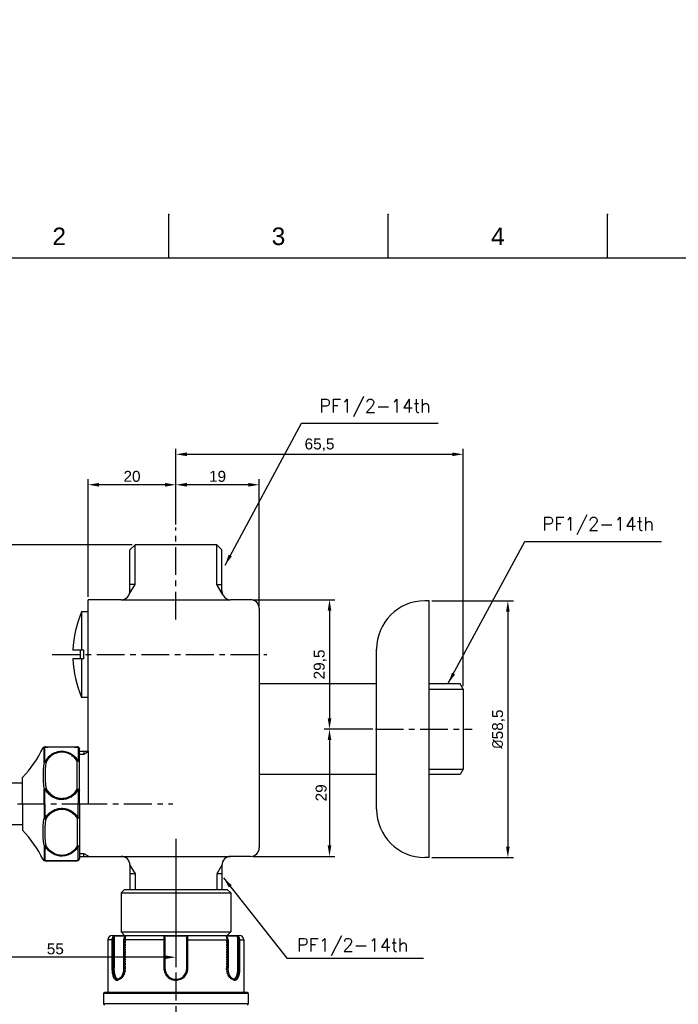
# Model space of a CAD drawing. Header units: millimetres. Extents: x 3128 to 4464, y 361 to 1027.
# Tile 14 of 19: x 3204 to 3354, y 802 to 1027. Entities that reach past the tile are written whole.
import ezdxf

# ---------------------------------------------------------------- set-up
doc = ezdxf.new("R2010")
doc.units = ezdxf.units.MM
doc.header["$LTSCALE"] = 0.1
doc.linetypes.add('CENTERX2', pattern=[101.6, 63.5, -12.7, 12.7, -12.7])
doc.linetypes.add('HIDDEN', pattern=[0.2, 0.1, -0.1])
for name, color, linetype in [('02___PRT_ALL_AXES', 7, 'Continuous'), ('05___PRT_ALL_DTM_CSYS', 7, 'Continuous'), ('CENTER', 1, 'CENTERX2'), ('DEFAULT_2', 8, 'HIDDEN'), ('DIM', 3, 'Continuous')]:
    doc.layers.add(name, color=color, linetype=linetype)
doc.styles.add('CADSG', font='romans.shx', dxfattribs={"bigfont": 'whgtxt.shx'})
doc.styles.get("Standard").update_dxf_attribs({"font": 'arial_0.ttf'})
doc.dimstyles.new('ISO-25', dxfattribs={"dimtxt": 2.5, "dimasz": 2.5, "dimexe": 1.25, "dimexo": 0.625, "dimtad": 1, "dimtxsty": 'Standard', "dimcen": 2.5, "dimadec": 0, "dimazin": 0, "dimtfac": 1, "dimtmove": 0, "dimatfit": 3, "dimfxl": 1, "dimarcsym": 0})

# ---------------------------------------------------------------- blocks, each defined once
blk = doc.blocks.new('*D143')
at = {"layer": 'Defpoints', "color": 0, "transparency": 16777216}
for p in [(3297, 894.38), (3297, 835.88), (3314.94, 835.88)]:
    blk.add_point(p, dxfattribs=at)
at = {"layer": 'DIM', "color": 0, "lineweight": -2, "transparency": 16777216}
for p, q in [((3297.62, 894.38), (3316.19, 894.38)), ((3314.94, 891.88), (3314.94, 838.38)), ((3297.62, 835.88), (3316.19, 835.88))]:
    blk.add_line(p, q, dxfattribs=at)
at = {"layer": 'DIM', "color": 0, "transparency": 16777216}
for points in [[(3314.52, 891.88), (3315.35, 891.88), (3314.94, 894.38)], [(3314.52, 838.38), (3315.35, 838.38), (3314.94, 835.88)]]:
    blk.add_solid(points, dxfattribs=at)
at = {"layer": 'DIM', "color": 0, "transparency": 16777216, "insert": (3312.81, 865.13), "char_height": 2.5, "attachment_point": 5, "rotation": 90}
blk.add_mtext('{\\fISOCPEUR|b0|i0|c0|p34;%%C}58,5', dxfattribs=at)
blk = doc.blocks.new('*D144')
at = {"layer": 'Defpoints', "color": 0, "transparency": 16777216}
for p in [(3239.25, 920.83), (3239.25, 911.11), (3258.25, 892.63)]:
    blk.add_point(p, dxfattribs=at)
at = {"layer": 'DIM', "color": 0, "lineweight": -2, "transparency": 16777216}
for p, q in [((3239.25, 911.74), (3239.25, 922.08)), ((3255.75, 920.83), (3241.75, 920.83)), ((3258.25, 893.26), (3258.25, 922.08))]:
    blk.add_line(p, q, dxfattribs=at)
at = {"layer": 'DIM', "color": 0, "transparency": 16777216}
for points in [[(3241.75, 921.25), (3241.75, 920.41), (3239.25, 920.83)], [(3255.75, 921.25), (3255.75, 920.41), (3258.25, 920.83)]]:
    blk.add_solid(points, dxfattribs=at)
at = {"layer": 'DIM', "color": 0, "transparency": 16777216, "insert": (3248.75, 922.73), "char_height": 2.5, "attachment_point": 5}
blk.add_mtext('19', dxfattribs=at)
blk = doc.blocks.new('*D145')
at = {"layer": 'Defpoints', "color": 0, "transparency": 16777216}
for p in [(3219.25, 920.83), (3239.25, 911.11), (3219.25, 894.63)]:
    blk.add_point(p, dxfattribs=at)
at = {"layer": 'DIM', "color": 0, "lineweight": -2, "transparency": 16777216}
for p, q in [((3219.25, 895.26), (3219.25, 922.08)), ((3236.75, 920.83), (3221.75, 920.83)), ((3239.25, 911.74), (3239.25, 922.08))]:
    blk.add_line(p, q, dxfattribs=at)
at = {"layer": 'DIM', "color": 0, "transparency": 16777216}
for points in [[(3221.75, 921.25), (3221.75, 920.41), (3219.25, 920.83)], [(3236.75, 921.25), (3236.75, 920.41), (3239.25, 920.83)]]:
    blk.add_solid(points, dxfattribs=at)
at = {"layer": 'DIM', "color": 0, "transparency": 16777216, "insert": (3229.25, 922.73), "char_height": 2.5, "attachment_point": 5}
blk.add_mtext('20', dxfattribs=at)
blk = doc.blocks.new('*D146')
at = {"layer": 'Defpoints', "color": 0, "transparency": 16777216}
for p in [(3229.94, 907.13), (3169.2, 836.13), (3184.28, 836.13)]:
    blk.add_point(p, dxfattribs=at)
at = {"layer": 'DIM', "color": 0, "lineweight": -2, "transparency": 16777216}
for p, q in [((3229.31, 907.13), (3167.95, 907.13)), ((3169.2, 904.63), (3169.2, 838.63)), ((3183.65, 836.13), (3167.95, 836.13))]:
    blk.add_line(p, q, dxfattribs=at)
at = {"layer": 'DIM', "color": 0, "transparency": 16777216}
for points in [[(3168.79, 904.63), (3169.62, 904.63), (3169.2, 907.13)], [(3168.79, 838.63), (3169.62, 838.63), (3169.2, 836.13)]]:
    blk.add_solid(points, dxfattribs=at)
at = {"layer": 'DIM', "color": 0, "transparency": 16777216, "insert": (3167.32, 871.63), "char_height": 2.5, "attachment_point": 5, "rotation": 90}
blk.add_mtext('71', dxfattribs=at)
blk = doc.blocks.new('*D147')
at = {"layer": 'Defpoints', "color": 0, "transparency": 16777216}
for p in [(3184.28, 848.13), (3239.25, 840.13), (3184.28, 813.17)]:
    blk.add_point(p, dxfattribs=at)
at = {"layer": 'DIM', "color": 0, "lineweight": -2, "transparency": 16777216}
for p, q in [((3184.28, 847.51), (3184.28, 811.92)), ((3239.25, 839.5), (3239.25, 811.92)), ((3236.75, 813.17), (3186.78, 813.17))]:
    blk.add_line(p, q, dxfattribs=at)
at = {"layer": 'DIM', "color": 0, "transparency": 16777216}
for points in [[(3186.78, 813.58), (3186.78, 812.75), (3184.28, 813.17)], [(3236.75, 813.58), (3236.75, 812.75), (3239.25, 813.17)]]:
    blk.add_solid(points, dxfattribs=at)
at = {"layer": 'DIM', "color": 0, "transparency": 16777216, "insert": (3211.77, 815.06), "char_height": 2.5, "attachment_point": 5}
blk.add_mtext('55', dxfattribs=at)
blk = doc.blocks.new('*D148')
at = {"layer": 'Defpoints', "color": 0, "transparency": 16777216}
for p in [(3304.75, 927.77), (3239.25, 911.11), (3304.75, 874.28)]:
    blk.add_point(p, dxfattribs=at)
at = {"layer": 'DIM', "color": 0, "lineweight": -2, "transparency": 16777216}
for p, q in [((3239.25, 911.74), (3239.25, 929.02)), ((3304.75, 874.9), (3304.75, 929.02)), ((3241.75, 927.77), (3302.25, 927.77))]:
    blk.add_line(p, q, dxfattribs=at)
at = {"layer": 'DIM', "color": 0, "transparency": 16777216}
for points in [[(3241.75, 928.19), (3241.75, 927.36), (3239.25, 927.77)], [(3302.25, 928.19), (3302.25, 927.36), (3304.75, 927.77)]]:
    blk.add_solid(points, dxfattribs=at)
at = {"layer": 'DIM', "color": 0, "transparency": 16777216, "insert": (3272, 929.9), "char_height": 2.5, "attachment_point": 5}
blk.add_mtext('65,5', dxfattribs=at)
blk = doc.blocks.new('*D151')
at = {"layer": 'Defpoints', "color": 0, "transparency": 16777216}
for p in [(3256.25, 894.63), (3274.27, 865.13), (3284.76, 865.13)]:
    blk.add_point(p, dxfattribs=at)
at = {"layer": 'DIM', "color": 0, "lineweight": -2, "transparency": 16777216}
for p, q in [((3256.88, 894.63), (3275.52, 894.63)), ((3274.27, 892.13), (3274.27, 867.63)), ((3284.13, 865.13), (3273.02, 865.13))]:
    blk.add_line(p, q, dxfattribs=at)
at = {"layer": 'DIM', "color": 0, "transparency": 16777216}
for points in [[(3273.86, 892.13), (3274.69, 892.13), (3274.27, 894.63)], [(3273.86, 867.63), (3274.69, 867.63), (3274.27, 865.13)]]:
    blk.add_solid(points, dxfattribs=at)
at = {"layer": 'DIM', "color": 0, "transparency": 16777216, "insert": (3272.15, 879.88), "char_height": 2.5, "attachment_point": 5, "rotation": 90}
blk.add_mtext('29,5', dxfattribs=at)
blk = doc.blocks.new('*D153')
at = {"layer": 'Defpoints', "color": 0, "transparency": 16777216}
for p in [(3274.27, 865.13), (3256.25, 836.13), (3274.27, 836.13)]:
    blk.add_point(p, dxfattribs=at)
at = {"layer": 'DIM', "color": 0, "lineweight": -2, "transparency": 16777216}
for p, q in [((3273.65, 865.13), (3273.02, 865.13)), ((3274.27, 862.63), (3274.27, 838.63)), ((3256.88, 836.13), (3275.52, 836.13))]:
    blk.add_line(p, q, dxfattribs=at)
at = {"layer": 'DIM', "color": 0, "transparency": 16777216}
for points in [[(3273.86, 862.63), (3274.69, 862.63), (3274.27, 865.13)], [(3273.86, 838.63), (3274.69, 838.63), (3274.27, 836.13)]]:
    blk.add_solid(points, dxfattribs=at)
at = {"layer": 'DIM', "color": 0, "transparency": 16777216, "insert": (3272.37, 850.63), "char_height": 2.5, "attachment_point": 5, "rotation": 90}
blk.add_mtext('29', dxfattribs=at)

msp = doc.modelspace()

# ---------------------------------------------------------------- linework, layer by layer
for p, q in [((3237.647, 972.432), (3237.647, 982.432)), ((3287.647, 972.432), (3287.647, 982.432)), ((3337.647, 972.432), (3337.647, 982.432)), ((3537.647, 972.432), (3137.647, 972.432)), ((3229.939, 907.135), (3228.777, 905.973)), ((3248.57, 907.135), (3229.939, 907.135)), ((3229.939, 898.135), (3229.939, 907.135)), ((3249.732, 905.973), (3248.57, 907.135)), ((3248.57, 898.135), (3248.57, 907.135)), ((3228.777, 896.635), (3228.777, 905.973)), ((3249.732, 896.635), (3249.732, 905.973)), ((3228.629, 895.881), (3229.939, 898.135)), ((3229.939, 898.135), (3228.777, 898.135)), ((3249.879, 895.881), (3248.57, 898.135)), ((3248.57, 898.135), (3249.732, 898.135)), ((3219.254, 860.135), (3219.254, 894.635)), ((3226.777, 894.635), (3219.254, 894.635)), ((3226.777, 894.635), (3251.732, 894.635)), ((3256.254, 894.635), (3251.732, 894.635)), ((3296.997, 894.384), (3295.997, 894.384)), ((3296.997, 835.884), (3296.997, 894.384)), ((3219.254, 891.885), (3217.754, 891.885)), ((3217.754, 891.885), (3217.754, 883.135)), ((3258.254, 892.635), (3258.254, 838.135)), ((3218.254, 883.135), (3215.774, 883.135)), ((3218.254, 881.135), (3218.254, 883.135)), ((3284.997, 846.884), (3284.997, 883.384)), ((3218.254, 881.135), (3215.774, 881.135)), ((3217.754, 881.135), (3217.754, 872.385)), ((3284.997, 875.437), (3258.254, 875.437)), ((3304.083, 875.437), (3296.997, 875.437)), ((3304.754, 874.275), (3304.083, 875.437)), ((3296.997, 874.275), (3304.754, 874.275)), ((3304.754, 874.275), (3304.754, 855.994)), ((3219.254, 872.385), (3217.754, 872.385)), ((3217.254, 860.135), (3219.254, 860.135)), ((3217.254, 859.447), (3218.254, 859.447)), ((3218.254, 860.135), (3218.254, 859.447)), ((3218.254, 859.447), (3219.254, 860.025)), ((3219.254, 860.135), (3219.254, 848.135)), ((3296.997, 855.994), (3304.754, 855.994)), ((3304.754, 855.994), (3304.083, 854.832)), ((3284.997, 854.832), (3258.254, 854.832)), ((3304.083, 854.832), (3296.997, 854.832)), ((3217.254, 836.822), (3218.254, 836.822)), ((3217.254, 836.135), (3226.777, 836.135)), ((3218.254, 836.135), (3218.254, 836.822)), ((3218.254, 836.822), (3219.445, 836.135)), ((3226.777, 836.135), (3251.732, 836.135)), ((3256.254, 836.135), (3251.732, 836.135)), ((3296.997, 835.884), (3295.997, 835.884)), ((3228.777, 834.135), (3228.777, 828.635)), ((3228.777, 834.135), (3229.939, 832.135)), ((3249.732, 834.135), (3248.57, 832.135)), ((3249.732, 834.135), (3249.732, 828.635)), ((3229.939, 832.135), (3228.777, 832.135)), ((3229.939, 832.135), (3229.939, 828.635)), ((3248.57, 832.135), (3248.57, 828.635)), ((3249.732, 832.135), (3248.57, 832.135)), ((3227.554, 828.635), (3226.754, 827.835)), ((3227.554, 828.635), (3250.954, 828.635)), ((3250.954, 828.635), (3251.754, 827.835)), ((3226.754, 827.835), (3226.754, 818.935)), ((3226.754, 827.835), (3251.754, 827.835)), ((3251.754, 827.835), (3251.754, 818.935)), ((3227.554, 818.135), (3226.754, 818.935)), ((3226.754, 818.935), (3251.754, 818.935)), ((3250.954, 818.135), (3251.754, 818.935))]:
    msp.add_line(p, q)
at = {"color": 7, "linetype": 'Continuous'}
for p, q in [((3208.966, 860.854), (3209.187, 860.837)), ((3209.187, 857.543), (3209.187, 860.837)), ((3209.4, 857.706), (3209.4, 861.057)), ((3209.4, 861.057), (3209.415, 861.057)), ((3209.415, 861.057), (3209.626, 861.061)), ((3209.416, 861.135), (3216.754, 861.135)), ((3216.614, 861.064), (3216.816, 861.062)), ((3216.816, 861.062), (3216.987, 861.059)), ((3216.987, 861.059), (3216.987, 857.906)), ((3217.254, 848.135), (3217.254, 860.635)), ((3216.754, 851.435), (3216.754, 857.835)), ((3199.254, 852.885), (3204.254, 852.885)), ((3204.254, 848.135), (3204.254, 854.135)), ((3209.187, 848.135), (3209.187, 851.428)), ((3209.4, 848.135), (3209.4, 851.485)), ((3216.987, 851.288), (3216.987, 848.135)), ((3204.254, 848.135), (3204.254, 842.135)), ((3209.187, 848.135), (3209.187, 844.841)), ((3209.4, 848.135), (3209.4, 844.784)), ((3216.987, 844.981), (3216.987, 848.135)), ((3217.254, 848.135), (3217.254, 835.635)), ((3216.754, 844.835), (3216.754, 838.435)), ((3199.254, 843.385), (3204.254, 843.385)), ((3209.187, 838.726), (3209.187, 835.432)), ((3209.4, 838.563), (3209.4, 835.212)), ((3216.987, 835.21), (3216.987, 838.364)), ((3208.966, 835.416), (3209.187, 835.432)), ((3209.4, 835.212), (3209.415, 835.212)), ((3209.415, 835.212), (3209.626, 835.209)), ((3209.416, 835.135), (3216.754, 835.135)), ((3216.614, 835.205), (3216.816, 835.208)), ((3216.816, 835.208), (3216.987, 835.21)), ((3223.754, 817.135), (3223.754, 805.135)), ((3224.962, 817.135), (3223.754, 817.135)), ((3224.674, 817.135), (3224.674, 810.635)), ((3224.754, 818.135), (3253.754, 818.135)), ((3224.962, 817.135), (3224.962, 810.635)), ((3225.096, 818.001), (3227.885, 818.001)), ((3225.116, 817.635), (3225.195, 817.635)), ((3225.195, 817.635), (3225.195, 810.635)), ((3227.362, 810.635), (3227.362, 817.135)), ((3236.754, 817.135), (3227.362, 817.135)), ((3227.409, 810.635), (3227.409, 817.135)), ((3227.606, 817.816), (3227.553, 817.75)), ((3227.553, 817.75), (3227.553, 817.75)), ((3227.832, 817.987), (3227.885, 818.001)), ((3236.465, 818.001), (3242.043, 818.001)), ((3236.519, 817.135), (3236.519, 810.635)), ((3236.754, 817.635), (3236.754, 810.635)), ((3241.754, 810.635), (3241.754, 817.635)), ((3241.754, 817.135), (3251.146, 817.135)), ((3241.989, 810.635), (3241.989, 817.135)), ((3250.624, 818.001), (3253.412, 818.001)), ((3250.624, 818.001), (3250.676, 817.987)), ((3250.955, 817.75), (3250.897, 817.821)), ((3250.955, 817.75), (3250.955, 817.75)), ((3251.099, 817.135), (3251.099, 810.635)), ((3251.146, 817.135), (3251.146, 810.635)), ((3253.313, 817.635), (3253.392, 817.635)), ((3253.313, 817.635), (3253.313, 810.635)), ((3253.546, 817.135), (3254.754, 817.135)), ((3253.546, 810.635), (3253.546, 817.135)), ((3253.835, 810.635), (3253.835, 817.135)), ((3254.754, 817.135), (3254.754, 805.135)), ((3224.674, 810.635), (3225.195, 810.635)), ((3227.362, 810.635), (3227.409, 810.635)), ((3236.754, 810.635), (3236.519, 810.635)), ((3241.754, 810.635), (3241.989, 810.635)), ((3251.146, 810.635), (3251.099, 810.635)), ((3253.313, 810.635), (3253.835, 810.635)), ((3226.004, 808.135), (3226.005, 808.135)), ((3252.503, 808.135), (3252.504, 808.135)), ((3222.754, 804.935), (3222.754, 802.535)), ((3255.754, 804.935), (3222.754, 804.935)), ((3255.554, 805.135), (3222.954, 805.135)), ((3255.754, 804.935), (3255.754, 802.535)), ((3255.754, 802.535), (3222.754, 802.535))]:
    msp.add_line(p, q, dxfattribs=at)
for points in [[(3227.553, 817.75), (3227.458, 817.584), (3227.378, 817.324), (3227.362, 817.135)], [(3227.832, 817.987), (3227.753, 817.939), (3227.606, 817.816)], [(3250.897, 817.821), (3250.75, 817.943), (3250.676, 817.987)], [(3251.146, 817.135), (3251.129, 817.33), (3251.048, 817.59), (3250.955, 817.75)], [(3227.362, 810.635), (3227.338, 810.204), (3227.249, 809.707), (3227.1, 809.248), (3226.903, 808.849), (3226.675, 808.53), (3226.434, 808.303), (3226.198, 808.171), (3226.005, 808.135)], [(3252.503, 808.135), (3252.309, 808.172), (3252.072, 808.304), (3251.831, 808.533), (3251.602, 808.854), (3251.406, 809.254), (3251.257, 809.715), (3251.169, 810.211), (3251.146, 810.635)]]:
    msp.add_lwpolyline(points, dxfattribs=at)
for centre, radius, start, end in [((3304.899, 914.811), 112, 346.72982, 346.72982), ((3305.4, 914.629), 112, 343.19785, 343.19785), ((3226.777, 896.635), 2, 270, 0), ((3251.732, 896.635), 2, 180, 270), ((3256.254, 892.635), 2, 0, 90), ((3295.997, 883.384), 11, 90, 180), ((3240.52, 882.135), 24.766, 156.81565, 177.68585), ((3289.717, 882.135), 72.276, 179.20724, 180.79276), ((3240.52, 882.135), 24.766, 182.31415, 203.18435), ((3295.997, 846.884), 11, 180, 270), ((3256.254, 838.135), 2, 270, 0), ((3226.777, 834.135), 2, 0, 90), ((3251.732, 834.135), 2, 90, 180)]:
    msp.add_arc(centre, radius, start, end)
for centre, radius, start, end in [((3185.59, 872.236), 26, 315.87636, 334.03704), ((3209.416, 860.635), 0.5, 90, 154.03704), ((3209.641, 860.728), 0.407, 90.03202, 101.95619), ((3216.754, 860.635), 0.5, 0, 90), ((3185.59, 824.033), 26, 25.96296, 44.12364), ((3209.416, 835.635), 0.5, 205.96296, 270), ((3209.641, 835.542), 0.407, 258.04381, 269.96798), ((3216.754, 835.635), 0.5, 270, 0), ((3224.754, 817.135), 1, 90, 180), ((3228.413, 817.2), 0.99, 145.52813, 147.19866), ((3236.254, 817.635), 0.5, 0, 18.77173), ((3242.254, 817.635), 0.5, 161.22945, 180), ((3250.093, 817.198), 0.992, 32.76559, 34.47346), ((3253.754, 817.135), 1, 0, 90), ((3239.254, 810.635), 2.5, 180, 0), ((3226.277, 808.777), 0.645, 244.11692, 246.19057), ((3252.231, 808.777), 0.645, 293.79798, 295.88311), ((3222.954, 804.935), 0.2, 90, 180), ((3255.554, 804.935), 0.2, 0, 90), ((3222.954, 802.535), 0.2, 180, 270), ((3255.554, 802.535), 0.2, 270, 0)]:
    msp.add_arc(centre, radius, start, end, dxfattribs=at)
for points, knots in [([(3209.187, 860.837), (3209.206, 860.881), (3209.258, 860.963), (3209.366, 861.06), (3209.498, 861.121), (3209.593, 861.135), (3209.641, 861.135)], [0, 0, 0, 0, 0.2507274, 0.5009244, 0.7506166, 1, 1, 1, 1]), ([(3209.187, 860.837), (3209.209, 860.883), (3209.27, 860.97), (3209.354, 861.033), (3209.4, 861.057)], [0, 0, 0, 0, 0.4970955, 1, 1, 1, 1]), ([(3209.4, 861.057), (3209.412, 861.065), (3209.46, 861.096), (3209.515, 861.117), (3209.557, 861.126)], [0, 0, 0, 0, 0.25347, 1, 1, 1, 1]), ([(3216.987, 857.906), (3216.79, 858.216), (3216.321, 858.807), (3215.417, 859.518), (3214.324, 859.982), (3213.124, 860.121), (3211.937, 859.908), (3210.88, 859.383), (3210.021, 858.631), (3209.583, 858.023), (3209.4, 857.706)], [0, 0, 0, 0, 0.1197567, 0.2433495, 0.3710205, 0.5013596, 0.6313539, 0.7582238, 0.8809492, 1, 1, 1, 1]), ([(3209.626, 861.061), (3210.754, 861.077), (3213.083, 861.09), (3215.413, 861.08), (3216.614, 861.064)], [0, 0, 0, 0, 0.4843422, 1, 1, 1, 1]), ([(3216.754, 857.835), (3216.571, 858.129), (3216.137, 858.691), (3215.293, 859.372), (3214.265, 859.821), (3213.129, 859.955), (3212.008, 859.748), (3211.015, 859.241), (3210.215, 858.521), (3209.81, 857.943), (3209.641, 857.644)], [0, 0, 0, 0, 0.1195228, 0.2429646, 0.3707436, 0.5014437, 0.6317562, 0.7586578, 0.8811862, 1, 1, 1, 1]), ([(3216.987, 861.059), (3216.953, 861.083), (3216.878, 861.121), (3216.795, 861.135), (3216.754, 861.135)], [0, 0, 0, 0, 0.5052372, 1, 1, 1, 1]), ([(3216.987, 861.059), (3217.027, 861.039), (3217.101, 860.988), (3217.187, 860.886), (3217.242, 860.765), (3217.254, 860.678), (3217.254, 860.635)], [0, 0, 0, 0, 0.2536951, 0.5046329, 0.7530686, 1, 1, 1, 1]), ([(3209.187, 857.543), (3209.117, 857.039), (3209.005, 856.024), (3208.947, 854.493), (3209.006, 852.957), (3209.117, 851.937), (3209.187, 851.428)], [0, 0, 0, 0, 0.2491609, 0.4986518, 0.7488471, 1, 1, 1, 1]), ([(3209.4, 857.706), (3209.356, 857.689), (3209.275, 857.646), (3209.21, 857.579), (3209.187, 857.543)], [0, 0, 0, 0, 0.5259571, 1, 1, 1, 1]), ([(3209.187, 857.543), (3209.209, 857.566), (3209.268, 857.603), (3209.375, 857.637), (3209.503, 857.652), (3209.594, 857.649), (3209.641, 857.644)], [0, 0, 0, 0, 0.1936338, 0.4304511, 0.7039781, 1, 1, 1, 1]), ([(3209.4, 857.706), (3209.439, 857.704), (3209.522, 857.688), (3209.6, 857.661), (3209.641, 857.644)], [0, 0, 0, 0, 0.4691008, 1, 1, 1, 1]), ([(3209.641, 857.644), (3209.57, 857.145), (3209.456, 856.144), (3209.396, 854.635), (3209.456, 853.125), (3209.57, 852.124), (3209.641, 851.626)], [0, 0, 0, 0, 0.2501692, 0.4999996, 0.7498276, 1, 1, 1, 1]), ([(3216.987, 857.906), (3216.949, 857.901), (3216.869, 857.883), (3216.793, 857.853), (3216.754, 857.835)], [0, 0, 0, 0, 0.4682333, 1, 1, 1, 1]), ([(3217.254, 857.585), (3217.254, 857.602), (3217.247, 857.637), (3217.216, 857.685), (3217.169, 857.728), (3217.08, 857.78), (3216.94, 857.824), (3216.818, 857.835), (3216.754, 857.835)], [0, 0, 0, 0, 0.0822479, 0.1731506, 0.2779063, 0.3984905, 0.6816386, 1, 1, 1, 1]), ([(3217.254, 857.585), (3217.254, 857.618), (3217.241, 857.686), (3217.184, 857.778), (3217.097, 857.855), (3217.026, 857.891), (3216.987, 857.906)], [0, 0, 0, 0, 0.2238208, 0.4610291, 0.7195065, 1, 1, 1, 1]), ([(3209.187, 851.428), (3209.208, 851.455), (3209.266, 851.505), (3209.415, 851.584), (3209.548, 851.616), (3209.641, 851.626)], [0, 0, 0, 0, 0.2033778, 0.4458486, 1, 1, 1, 1]), ([(3209.187, 851.428), (3209.215, 851.443), (3209.286, 851.466), (3209.358, 851.48), (3209.4, 851.485)], [0, 0, 0, 0, 0.425402, 1, 1, 1, 1]), ([(3209.4, 851.485), (3209.418, 851.499), (3209.494, 851.554), (3209.576, 851.599), (3209.641, 851.626)], [0, 0, 0, 0, 0.2467691, 1, 1, 1, 1]), ([(3209.4, 851.485), (3209.583, 851.172), (3210.021, 850.57), (3210.882, 849.826), (3211.938, 849.309), (3213.124, 849.099), (3214.323, 849.236), (3215.415, 849.693), (3216.321, 850.395), (3216.79, 850.981), (3216.987, 851.288)], [0, 0, 0, 0, 0.1186442, 0.2411484, 0.3681131, 0.4984872, 0.6292545, 0.757135, 0.8806077, 1, 1, 1, 1]), ([(3209.641, 851.626), (3209.81, 851.326), (3210.215, 850.749), (3211.015, 850.029), (3212.007, 849.522), (3213.129, 849.314), (3214.264, 849.449), (3215.292, 849.897), (3216.137, 850.578), (3216.571, 851.14), (3216.754, 851.435)], [0, 0, 0, 0, 0.1188077, 0.2413198, 0.3681967, 0.4984974, 0.629203, 0.7570037, 0.8804672, 1, 1, 1, 1]), ([(3216.987, 851.288), (3216.97, 851.302), (3216.897, 851.358), (3216.817, 851.405), (3216.754, 851.435)], [0, 0, 0, 0, 0.2477828, 1, 1, 1, 1]), ([(3217.254, 851.185), (3217.254, 851.201), (3217.247, 851.236), (3217.216, 851.284), (3217.169, 851.327), (3217.08, 851.38), (3216.94, 851.423), (3216.818, 851.435), (3216.754, 851.435)], [0, 0, 0, 0, 0.0822469, 0.1731468, 0.2778989, 0.3984771, 0.681617, 1, 1, 1, 1]), ([(3216.987, 851.288), (3217.024, 851.283), (3217.077, 851.275), (3217.141, 851.259), (3217.18, 851.246), (3217.212, 851.232), (3217.239, 851.216), (3217.254, 851.197), (3217.254, 851.185)], [0, 0, 0, 0, 0.3749541, 0.5346069, 0.6724017, 0.7868956, 0.877947, 1, 1, 1, 1]), ([(3209.4, 844.784), (3209.583, 845.098), (3210.021, 845.7), (3210.882, 846.443), (3211.938, 846.96), (3213.124, 847.171), (3214.323, 847.034), (3215.415, 846.576), (3216.321, 845.874), (3216.79, 845.289), (3216.987, 844.981)], [0, 0, 0, 0, 0.1186442, 0.2411484, 0.3681131, 0.4984872, 0.6292545, 0.757135, 0.8806077, 1, 1, 1, 1]), ([(3209.641, 844.644), (3209.81, 844.943), (3210.215, 845.521), (3211.015, 846.241), (3212.007, 846.747), (3213.129, 846.955), (3214.264, 846.821), (3215.292, 846.372), (3216.137, 845.691), (3216.571, 845.129), (3216.754, 844.835)], [0, 0, 0, 0, 0.1188077, 0.2413198, 0.3681967, 0.4984974, 0.629203, 0.7570037, 0.8804672, 1, 1, 1, 1]), ([(3209.187, 838.726), (3209.117, 839.231), (3209.005, 840.245), (3208.947, 841.777), (3209.006, 843.312), (3209.117, 844.332), (3209.187, 844.841)], [0, 0, 0, 0, 0.2491609, 0.4986518, 0.7488471, 1, 1, 1, 1]), ([(3209.187, 844.841), (3209.208, 844.814), (3209.266, 844.765), (3209.415, 844.686), (3209.548, 844.654), (3209.641, 844.644)], [0, 0, 0, 0, 0.2033778, 0.4458486, 1, 1, 1, 1]), ([(3209.187, 844.841), (3209.215, 844.826), (3209.286, 844.803), (3209.358, 844.79), (3209.4, 844.784)], [0, 0, 0, 0, 0.425402, 1, 1, 1, 1]), ([(3209.4, 844.784), (3209.418, 844.77), (3209.494, 844.716), (3209.576, 844.671), (3209.641, 844.644)], [0, 0, 0, 0, 0.2467691, 1, 1, 1, 1]), ([(3209.641, 838.626), (3209.57, 839.124), (3209.456, 840.125), (3209.396, 841.635), (3209.456, 843.144), (3209.57, 844.145), (3209.641, 844.644)], [0, 0, 0, 0, 0.2501692, 0.4999996, 0.7498276, 1, 1, 1, 1]), ([(3217.254, 845.085), (3217.254, 845.068), (3217.247, 845.033), (3217.216, 844.985), (3217.169, 844.942), (3217.08, 844.89), (3216.94, 844.846), (3216.818, 844.835), (3216.754, 844.835)], [0, 0, 0, 0, 0.0822469, 0.1731468, 0.2778989, 0.3984771, 0.681617, 1, 1, 1, 1]), ([(3216.987, 844.981), (3216.97, 844.967), (3216.897, 844.911), (3216.817, 844.864), (3216.754, 844.835)], [0, 0, 0, 0, 0.2477828, 1, 1, 1, 1]), ([(3216.987, 844.981), (3217.024, 844.986), (3217.077, 844.994), (3217.141, 845.01), (3217.18, 845.023), (3217.212, 845.037), (3217.239, 845.054), (3217.254, 845.073), (3217.254, 845.085)], [0, 0, 0, 0, 0.3749541, 0.5346069, 0.6724017, 0.7868956, 0.877947, 1, 1, 1, 1]), ([(3209.187, 838.726), (3209.209, 838.704), (3209.268, 838.666), (3209.375, 838.632), (3209.503, 838.617), (3209.594, 838.621), (3209.641, 838.626)], [0, 0, 0, 0, 0.1936338, 0.4304511, 0.7039781, 1, 1, 1, 1]), ([(3209.4, 838.563), (3209.356, 838.58), (3209.275, 838.624), (3209.21, 838.69), (3209.187, 838.726)], [0, 0, 0, 0, 0.5259571, 1, 1, 1, 1]), ([(3209.4, 838.563), (3209.439, 838.566), (3209.522, 838.581), (3209.6, 838.609), (3209.641, 838.626)], [0, 0, 0, 0, 0.4691008, 1, 1, 1, 1]), ([(3216.987, 838.364), (3216.79, 838.054), (3216.321, 837.463), (3215.417, 836.752), (3214.324, 836.287), (3213.124, 836.148), (3211.937, 836.362), (3210.88, 836.886), (3210.021, 837.639), (3209.583, 838.247), (3209.4, 838.563)], [0, 0, 0, 0, 0.1197567, 0.2433495, 0.3710205, 0.5013596, 0.6313539, 0.7582238, 0.8809492, 1, 1, 1, 1]), ([(3216.754, 838.435), (3216.571, 838.14), (3216.137, 837.578), (3215.293, 836.897), (3214.265, 836.449), (3213.129, 836.314), (3212.008, 836.522), (3211.015, 837.028), (3210.215, 837.749), (3209.81, 838.326), (3209.641, 838.626)], [0, 0, 0, 0, 0.1195228, 0.2429646, 0.3707436, 0.5014437, 0.6317562, 0.7586578, 0.8811862, 1, 1, 1, 1]), ([(3217.254, 838.685), (3217.254, 838.668), (3217.247, 838.633), (3217.216, 838.585), (3217.169, 838.542), (3217.08, 838.489), (3216.94, 838.446), (3216.818, 838.435), (3216.754, 838.435)], [0, 0, 0, 0, 0.0822479, 0.1731506, 0.2779063, 0.3984905, 0.6816386, 1, 1, 1, 1]), ([(3216.987, 838.364), (3216.949, 838.368), (3216.869, 838.386), (3216.793, 838.416), (3216.754, 838.435)], [0, 0, 0, 0, 0.4682333, 1, 1, 1, 1]), ([(3217.254, 838.685), (3217.254, 838.652), (3217.241, 838.583), (3217.184, 838.491), (3217.097, 838.415), (3217.026, 838.379), (3216.987, 838.364)], [0, 0, 0, 0, 0.2238208, 0.4610291, 0.7195065, 1, 1, 1, 1]), ([(3209.187, 835.432), (3209.206, 835.389), (3209.258, 835.306), (3209.366, 835.21), (3209.498, 835.149), (3209.593, 835.135), (3209.641, 835.135)], [0, 0, 0, 0, 0.2507274, 0.5009244, 0.7506166, 1, 1, 1, 1]), ([(3209.187, 835.432), (3209.209, 835.386), (3209.27, 835.3), (3209.354, 835.237), (3209.4, 835.212)], [0, 0, 0, 0, 0.4970955, 1, 1, 1, 1]), ([(3209.4, 835.212), (3209.412, 835.204), (3209.46, 835.173), (3209.515, 835.152), (3209.557, 835.144)], [0, 0, 0, 0, 0.25347, 1, 1, 1, 1]), ([(3209.626, 835.209), (3210.754, 835.192), (3213.083, 835.18), (3215.413, 835.189), (3216.614, 835.205)], [0, 0, 0, 0, 0.4843422, 1, 1, 1, 1]), ([(3216.987, 835.21), (3216.953, 835.186), (3216.878, 835.148), (3216.795, 835.135), (3216.754, 835.135)], [0, 0, 0, 0, 0.5052372, 1, 1, 1, 1]), ([(3216.987, 835.21), (3217.027, 835.231), (3217.101, 835.281), (3217.187, 835.383), (3217.242, 835.504), (3217.254, 835.591), (3217.254, 835.635)], [0, 0, 0, 0, 0.2536951, 0.5046329, 0.7530686, 1, 1, 1, 1]), ([(3224.869, 817.76), (3224.806, 817.671), (3224.707, 817.469), (3224.674, 817.247), (3224.674, 817.135)], [0, 0, 0, 0, 0.4938853, 1, 1, 1, 1]), ([(3225.096, 818.001), (3225.076, 817.986), (3224.991, 817.915), (3224.919, 817.829), (3224.869, 817.76)], [0, 0, 0, 0, 0.2272043, 1, 1, 1, 1]), ([(3225.116, 817.635), (3225.096, 817.654), (3225.053, 817.689), (3224.985, 817.73), (3224.93, 817.753), (3224.892, 817.761), (3224.876, 817.761), (3224.869, 817.76)], [0, 0, 0, 0, 0.2943094, 0.5878629, 0.833837, 0.9279634, 1, 1, 1, 1]), ([(3225.116, 817.635), (3225.066, 817.564), (3224.988, 817.402), (3224.962, 817.224), (3224.962, 817.135)], [0, 0, 0, 0, 0.4930309, 1, 1, 1, 1]), ([(3225.096, 818.001), (3225.107, 818.001), (3225.124, 817.987), (3225.14, 817.964), (3225.157, 817.928), (3225.174, 817.871), (3225.183, 817.822), (3225.186, 817.796)], [0, 0, 0, 0, 0.143116, 0.2434267, 0.3634302, 0.6552726, 1, 1, 1, 1]), ([(3225.186, 817.796), (3225.18, 817.783), (3225.157, 817.73), (3225.134, 817.676), (3225.116, 817.635)], [0, 0, 0, 0, 0.2373195, 1, 1, 1, 1]), ([(3225.186, 817.796), (3225.188, 817.783), (3225.193, 817.729), (3225.195, 817.675), (3225.195, 817.635)], [0, 0, 0, 0, 0.2446241, 1, 1, 1, 1]), ([(3227.409, 817.135), (3227.409, 817.241), (3227.438, 817.453), (3227.525, 817.648), (3227.581, 817.736)], [0, 0, 0, 0, 0.5068287, 1, 1, 1, 1]), ([(3227.553, 817.75), (3227.555, 817.752), (3227.561, 817.758), (3227.577, 817.762), (3227.59, 817.761), (3227.597, 817.76)], [0, 0, 0, 0, 0.1907348, 0.5381093, 1, 1, 1, 1]), ([(3227.646, 817.821), (3227.654, 817.83), (3227.687, 817.865), (3227.724, 817.897), (3227.753, 817.918)], [0, 0, 0, 0, 0.2485399, 1, 1, 1, 1]), ([(3236.465, 818.001), (3236.495, 818.001), (3236.553, 817.989), (3236.63, 817.943), (3236.691, 817.877), (3236.718, 817.824), (3236.728, 817.796)], [0, 0, 0, 0, 0.2480414, 0.4973803, 0.7481862, 1, 1, 1, 1]), ([(3236.465, 818.001), (3236.475, 817.985), (3236.513, 817.911), (3236.528, 817.825), (3236.526, 817.76)], [0, 0, 0, 0, 0.2163019, 1, 1, 1, 1]), ([(3236.526, 817.76), (3236.525, 817.713), (3236.52, 817.505), (3236.519, 817.297), (3236.519, 817.135)], [0, 0, 0, 0, 0.2235265, 1, 1, 1, 1]), ([(3236.754, 817.635), (3236.754, 817.653), (3236.743, 817.683), (3236.714, 817.712), (3236.674, 817.739), (3236.61, 817.76), (3236.554, 817.762), (3236.526, 817.76)], [0, 0, 0, 0, 0.1937436, 0.3050485, 0.427862, 0.7034572, 1, 1, 1, 1]), ([(3241.754, 817.635), (3241.754, 817.653), (3241.765, 817.683), (3241.794, 817.712), (3241.835, 817.739), (3241.899, 817.76), (3241.954, 817.762), (3241.982, 817.76)], [0, 0, 0, 0, 0.1937372, 0.3050414, 0.4278556, 0.7034542, 1, 1, 1, 1]), ([(3241.781, 817.796), (3241.79, 817.824), (3241.817, 817.877), (3241.878, 817.943), (3241.955, 817.989), (3242.014, 818.001), (3242.043, 818.001)], [0, 0, 0, 0, 0.2518194, 0.5026374, 0.7519745, 1, 1, 1, 1]), ([(3241.982, 817.76), (3241.981, 817.784), (3241.985, 817.867), (3242.012, 817.95), (3242.043, 818.001)], [0, 0, 0, 0, 0.2889932, 1, 1, 1, 1]), ([(3241.989, 817.135), (3241.989, 817.191), (3241.989, 817.399), (3241.986, 817.607), (3241.982, 817.76)], [0, 0, 0, 0, 0.2690031, 1, 1, 1, 1]), ([(3250.624, 818.001), (3250.636, 817.994), (3250.686, 817.967), (3250.733, 817.936), (3250.767, 817.91)], [0, 0, 0, 0, 0.2509838, 1, 1, 1, 1]), ([(3250.767, 817.91), (3250.776, 817.903), (3250.81, 817.875), (3250.843, 817.844), (3250.865, 817.819)], [0, 0, 0, 0, 0.2515411, 1, 1, 1, 1]), ([(3250.955, 817.75), (3250.954, 817.752), (3250.947, 817.758), (3250.931, 817.762), (3250.918, 817.761), (3250.911, 817.76)], [0, 0, 0, 0, 0.1907323, 0.5381015, 1, 1, 1, 1]), ([(3250.927, 817.735), (3250.984, 817.648), (3251.07, 817.453), (3251.099, 817.241), (3251.099, 817.135)], [0, 0, 0, 0, 0.4929214, 1, 1, 1, 1]), ([(3253.313, 817.635), (3253.313, 817.648), (3253.314, 817.702), (3253.317, 817.756), (3253.322, 817.796)], [0, 0, 0, 0, 0.2537675, 1, 1, 1, 1]), ([(3253.322, 817.796), (3253.325, 817.822), (3253.334, 817.871), (3253.351, 817.928), (3253.368, 817.964), (3253.384, 817.987), (3253.401, 818.001), (3253.412, 818.001)], [0, 0, 0, 0, 0.344724, 0.6365612, 0.7565665, 0.8568795, 1, 1, 1, 1]), ([(3253.392, 817.635), (3253.386, 817.649), (3253.363, 817.703), (3253.34, 817.756), (3253.322, 817.796)], [0, 0, 0, 0, 0.261382, 1, 1, 1, 1]), ([(3253.392, 817.635), (3253.412, 817.654), (3253.456, 817.689), (3253.523, 817.73), (3253.578, 817.753), (3253.616, 817.761), (3253.632, 817.761), (3253.639, 817.76)], [0, 0, 0, 0, 0.2943109, 0.5878667, 0.8338416, 0.9279666, 1, 1, 1, 1]), ([(3253.546, 817.135), (3253.546, 817.224), (3253.52, 817.402), (3253.442, 817.564), (3253.392, 817.635)], [0, 0, 0, 0, 0.5067097, 1, 1, 1, 1]), ([(3253.639, 817.76), (3253.621, 817.784), (3253.555, 817.872), (3253.476, 817.952), (3253.412, 818.001)], [0, 0, 0, 0, 0.2742623, 1, 1, 1, 1]), ([(3253.835, 817.135), (3253.835, 817.246), (3253.801, 817.469), (3253.702, 817.671), (3253.639, 817.76)], [0, 0, 0, 0, 0.5058571, 1, 1, 1, 1]), ([(3224.674, 810.635), (3224.674, 810.458), (3224.686, 810.109), (3224.739, 809.605), (3224.829, 809.141), (3224.955, 808.733), (3225.118, 808.394), (3225.292, 808.172), (3225.449, 808.048), (3225.571, 807.982), (3225.699, 807.943), (3225.833, 807.93), (3225.97, 807.944), (3226.162, 807.999), (3226.405, 808.138), (3226.673, 808.391), (3226.917, 808.727), (3227.125, 809.135), (3227.343, 809.767), (3227.409, 810.285), (3227.409, 810.635)], [0, 0, 0, 0, 0.0809626, 0.1590222, 0.2316164, 0.2968402, 0.3536715, 0.4023226, 0.4241795, 0.4448924, 0.4650083, 0.485139, 0.5058735, 0.5277242, 0.57604, 0.6318019, 0.6950585, 0.7649879, 0.8402825, 1, 1, 1, 1]), ([(3224.962, 810.635), (3224.962, 810.472), (3224.972, 810.151), (3225.019, 809.687), (3225.098, 809.258), (3225.209, 808.88), (3225.335, 808.608), (3225.455, 808.432), (3225.55, 808.325), (3225.654, 808.241), (3225.765, 808.18), (3225.882, 808.143), (3225.963, 808.135), (3226.004, 808.135)], [0, 0, 0, 0, 0.1666545, 0.327464, 0.4772078, 0.6119084, 0.7292938, 0.7815325, 0.829817, 0.8747714, 0.9173147, 0.9586175, 1, 1, 1, 1]), ([(3225.996, 808.197), (3225.929, 808.229), (3225.798, 808.323), (3225.637, 808.522), (3225.5, 808.778), (3225.389, 809.084), (3225.302, 809.432), (3225.24, 809.813), (3225.204, 810.218), (3225.195, 810.495), (3225.195, 810.635)], [0, 0, 0, 0, 0.0836432, 0.1780674, 0.2860405, 0.4080992, 0.5431698, 0.6889768, 0.8425352, 1, 1, 1, 1]), ([(3236.519, 810.635), (3236.519, 810.457), (3236.555, 810.1), (3236.714, 809.588), (3236.971, 809.117), (3237.314, 808.706), (3237.732, 808.371), (3238.206, 808.122), (3238.721, 807.969), (3239.255, 807.918), (3239.79, 807.969), (3240.304, 808.123), (3240.778, 808.372), (3241.195, 808.708), (3241.539, 809.118), (3241.795, 809.589), (3241.954, 810.101), (3241.989, 810.457), (3241.989, 810.635)], [0, 0, 0, 0, 0.0626268, 0.1251887, 0.1876529, 0.2500555, 0.312462, 0.374937, 0.4375047, 0.5001371, 0.5627695, 0.6253379, 0.6878078, 0.7501903, 0.8125456, 0.8749455, 0.9374304, 1, 1, 1, 1]), ([(3251.099, 810.635), (3251.099, 810.285), (3251.166, 809.766), (3251.383, 809.133), (3251.592, 808.726), (3251.837, 808.39), (3252.105, 808.137), (3252.347, 807.998), (3252.539, 807.944), (3252.677, 807.93), (3252.81, 807.943), (3252.939, 807.983), (3253.06, 808.048), (3253.217, 808.173), (3253.391, 808.396), (3253.554, 808.734), (3253.68, 809.142), (3253.769, 809.606), (3253.823, 810.11), (3253.835, 810.458), (3253.835, 810.635)], [0, 0, 0, 0, 0.1598832, 0.2352433, 0.3052047, 0.3684557, 0.4241888, 0.4724728, 0.4943115, 0.5150385, 0.5351665, 0.555285, 0.5760062, 0.5978759, 0.6465561, 0.7034009, 0.7686033, 0.8411401, 0.9191103, 1, 1, 1, 1]), ([(3252.504, 808.135), (3252.545, 808.135), (3252.626, 808.143), (3252.744, 808.18), (3252.855, 808.241), (3252.958, 808.325), (3253.053, 808.432), (3253.174, 808.608), (3253.299, 808.88), (3253.411, 809.258), (3253.489, 809.687), (3253.536, 810.152), (3253.546, 810.472), (3253.546, 810.635)], [0, 0, 0, 0, 0.0414062, 0.0827323, 0.1253016, 0.1702863, 0.2186037, 0.2708743, 0.3883044, 0.523, 0.6726903, 0.8333997, 1, 1, 1, 1]), ([(3253.313, 810.635), (3253.313, 810.495), (3253.305, 810.218), (3253.268, 809.813), (3253.206, 809.432), (3253.12, 809.084), (3253.008, 808.778), (3252.872, 808.522), (3252.71, 808.323), (3252.579, 808.229), (3252.512, 808.197)], [0, 0, 0, 0, 0.1574648, 0.3110232, 0.4568302, 0.5919008, 0.7139595, 0.8219326, 0.9163568, 1, 1, 1, 1]), ([(3226.144, 808.147), (3226.133, 808.149), (3226.09, 808.159), (3226.048, 808.173), (3226.017, 808.187)], [0, 0, 0, 0, 0.2485501, 1, 1, 1, 1]), ([(3252.491, 808.187), (3252.481, 808.182), (3252.44, 808.166), (3252.397, 808.153), (3252.364, 808.147)], [0, 0, 0, 0, 0.2523867, 1, 1, 1, 1])]:
    msp.add_open_spline(points, degree=3, knots=knots, dxfattribs=at)
for points in [[(3227.597, 817.76), (3227.612, 817.781), (3227.628, 817.802), (3227.646, 817.821)], [(3227.753, 817.918), (3227.794, 817.95), (3227.839, 817.977), (3227.885, 818.001)], [(3250.865, 817.819), (3250.881, 817.8), (3250.897, 817.78), (3250.911, 817.76)]]:
    msp.add_open_spline(points, degree=3, dxfattribs=at)
for p in [(3237.647, 982.432), (3287.647, 982.432), (3337.647, 982.432)]:
    msp.add_point(p)
at = {"layer": '02___PRT_ALL_AXES', "color": 7, "linetype": 'Continuous'}
for p, q in [((3223.754, 817.135), (3223.754, 805.135)), ((3254.754, 817.135), (3254.754, 805.135)), ((3222.754, 804.935), (3222.754, 802.535)), ((3255.754, 804.935), (3255.754, 802.535))]:
    msp.add_line(p, q, dxfattribs=at)
for centre, start, end in [((3185.59, 872.236), 315.87636, 334.03704), ((3185.59, 824.033), 25.96296, 44.12364)]:
    msp.add_arc(centre, 26, start, end, dxfattribs=at)
at = {"layer": '05___PRT_ALL_DTM_CSYS'}
msp.add_line((3227.554, 818.135), (3250.954, 818.135), dxfattribs=at)
at = {"layer": 'CENTER'}
for p, q in [((3239.254, 890.113), (3239.254, 911.112)), ((3211.057, 882.135), (3259.993, 882.135)), ((3284.76, 865.135), (3306.766, 865.135)), ((3182.796, 848.135), (3217.254, 848.135)), ((3217.254, 848.135), (3238.555, 848.135)), ((3239.254, 840.126), (3239.254, 751.664))]:
    msp.add_line(p, q, dxfattribs=at)
at = {"layer": 'DEFAULT_2', "color": 8, "linetype": 'HIDDEN'}
for p, q in [((3227.379, 817.33), (3227.378, 817.324)), ((3227.461, 817.59), (3227.379, 817.33)), ((3227.462, 817.135), (3227.462, 810.635)), ((3227.611, 817.821), (3227.553, 817.75)), ((3227.553, 817.75), (3227.553, 817.75)), ((3227.759, 817.943), (3227.611, 817.821)), ((3227.695, 817.635), (3227.616, 817.635)), ((3227.695, 817.635), (3227.695, 810.635)), ((3250.755, 817.939), (3250.75, 817.943)), ((3250.902, 817.816), (3250.755, 817.939)), ((3250.813, 817.635), (3250.813, 810.635)), ((3250.892, 817.635), (3250.813, 817.635)), ((3250.955, 817.75), (3250.902, 817.816)), ((3250.955, 817.75), (3250.955, 817.75)), ((3251.046, 817.135), (3251.046, 810.635)), ((3251.05, 817.584), (3251.048, 817.59)), ((3251.13, 817.324), (3251.05, 817.584)), ((3227.339, 810.211), (3227.338, 810.204)), ((3227.695, 810.635), (3227.409, 810.635)), ((3250.813, 810.635), (3251.099, 810.635)), ((3251.17, 810.204), (3251.169, 810.211)), ((3226.004, 808.135), (3226.264, 808.135)), ((3226.436, 808.304), (3226.434, 808.303)), ((3226.677, 808.533), (3226.675, 808.53)), ((3226.906, 808.854), (3226.903, 808.849)), ((3227.103, 809.254), (3227.1, 809.248)), ((3227.251, 809.715), (3227.249, 809.707)), ((3251.259, 809.707), (3251.257, 809.715)), ((3251.408, 809.248), (3251.406, 809.254)), ((3251.605, 808.849), (3251.602, 808.854)), ((3251.833, 808.53), (3251.831, 808.533)), ((3252.074, 808.303), (3252.072, 808.304)), ((3252.504, 808.135), (3252.245, 808.135))]:
    msp.add_line(p, q, dxfattribs=at)
for centre, radius, start, end in [((3226.264, 808.743), 0.609, 258.69766, 270.02284), ((3225.977, 808.922), 0.79, 286.04015, 286.5837), ((3252.245, 808.743), 0.609, 269.97706, 281.3357), ((3252.532, 808.923), 0.792, 252.68105, 254.52764)]:
    msp.add_arc(centre, radius, start, end, dxfattribs=at)
for points, knots in [([(3224.869, 817.76), (3224.887, 817.784), (3224.954, 817.872), (3225.032, 817.952), (3225.096, 818.001)], [0, 0, 0, 0, 0.2742623, 1, 1, 1, 1]), ([(3225.116, 817.635), (3225.122, 817.649), (3225.145, 817.703), (3225.168, 817.756), (3225.186, 817.796)], [0, 0, 0, 0, 0.261382, 1, 1, 1, 1]), ([(3227.616, 817.635), (3227.566, 817.564), (3227.488, 817.402), (3227.462, 817.224), (3227.462, 817.135)], [0, 0, 0, 0, 0.4930309, 1, 1, 1, 1]), ([(3227.616, 817.635), (3227.604, 817.646), (3227.584, 817.667), (3227.563, 817.696), (3227.553, 817.717), (3227.548, 817.732), (3227.549, 817.744), (3227.553, 817.75)], [0, 0, 0, 0, 0.3562466, 0.6467833, 0.7621916, 0.8575992, 1, 1, 1, 1]), ([(3227.885, 818.001), (3227.856, 817.986), (3227.748, 817.923), (3227.65, 817.837), (3227.597, 817.76)], [0, 0, 0, 0, 0.2541943, 1, 1, 1, 1]), ([(3227.713, 817.796), (3227.703, 817.783), (3227.665, 817.733), (3227.635, 817.678), (3227.616, 817.635)], [0, 0, 0, 0, 0.2520132, 1, 1, 1, 1]), ([(3227.713, 817.796), (3227.71, 817.783), (3227.7, 817.73), (3227.695, 817.675), (3227.695, 817.635)], [0, 0, 0, 0, 0.2465332, 1, 1, 1, 1]), ([(3227.713, 817.796), (3227.722, 817.836), (3227.748, 817.91), (3227.802, 817.97), (3227.832, 817.987)], [0, 0, 0, 0, 0.5446606, 1, 1, 1, 1]), ([(3250.911, 817.76), (3250.893, 817.785), (3250.814, 817.883), (3250.708, 817.957), (3250.624, 818.001)], [0, 0, 0, 0, 0.2465917, 1, 1, 1, 1]), ([(3250.796, 817.796), (3250.787, 817.836), (3250.76, 817.91), (3250.707, 817.97), (3250.676, 817.987)], [0, 0, 0, 0, 0.54466, 1, 1, 1, 1]), ([(3250.796, 817.796), (3250.805, 817.783), (3250.843, 817.733), (3250.874, 817.678), (3250.892, 817.635)], [0, 0, 0, 0, 0.2520132, 1, 1, 1, 1]), ([(3250.796, 817.796), (3250.798, 817.783), (3250.809, 817.73), (3250.813, 817.675), (3250.813, 817.635)], [0, 0, 0, 0, 0.2465332, 1, 1, 1, 1]), ([(3250.892, 817.635), (3250.904, 817.646), (3250.925, 817.667), (3250.946, 817.696), (3250.956, 817.717), (3250.96, 817.732), (3250.959, 817.744), (3250.955, 817.75)], [0, 0, 0, 0, 0.3562466, 0.6467833, 0.7621916, 0.8575992, 1, 1, 1, 1]), ([(3251.046, 817.135), (3251.046, 817.224), (3251.02, 817.402), (3250.942, 817.564), (3250.892, 817.635)], [0, 0, 0, 0, 0.5067097, 1, 1, 1, 1]), ([(3253.322, 817.796), (3253.328, 817.783), (3253.352, 817.73), (3253.375, 817.676), (3253.392, 817.635)], [0, 0, 0, 0, 0.2373195, 1, 1, 1, 1]), ([(3253.412, 818.001), (3253.432, 817.986), (3253.517, 817.915), (3253.589, 817.829), (3253.639, 817.76)], [0, 0, 0, 0, 0.2272043, 1, 1, 1, 1]), ([(3226.005, 808.135), (3226.091, 808.135), (3226.275, 808.174), (3226.534, 808.326), (3226.782, 808.562), (3227.008, 808.874), (3227.201, 809.252), (3227.401, 809.836), (3227.462, 810.313), (3227.462, 810.635)], [0, 0, 0, 0, 0.082257, 0.1764417, 0.2853447, 0.4087569, 0.5448455, 0.6909637, 1, 1, 1, 1]), ([(3227.695, 810.635), (3227.695, 810.472), (3227.675, 810.149), (3227.585, 809.682), (3227.442, 809.251), (3227.254, 808.873), (3227.033, 808.561), (3226.789, 808.325), (3226.532, 808.173), (3226.349, 808.135), (3226.264, 808.135)], [0, 0, 0, 0, 0.1572174, 0.31078, 0.4571037, 0.5930584, 0.7159911, 0.8242304, 0.9178567, 1, 1, 1, 1]), ([(3252.245, 808.135), (3252.159, 808.135), (3251.976, 808.173), (3251.719, 808.325), (3251.475, 808.561), (3251.254, 808.873), (3251.067, 809.251), (3250.923, 809.682), (3250.833, 810.149), (3250.813, 810.472), (3250.813, 810.635)], [0, 0, 0, 0, 0.0821433, 0.1757696, 0.2840089, 0.4069416, 0.5428963, 0.68922, 0.8427826, 1, 1, 1, 1]), ([(3251.046, 810.635), (3251.046, 810.313), (3251.108, 809.835), (3251.308, 809.251), (3251.5, 808.874), (3251.726, 808.562), (3251.974, 808.326), (3252.233, 808.174), (3252.418, 808.135), (3252.503, 808.135)], [0, 0, 0, 0, 0.3091842, 0.4553595, 0.5914601, 0.7148316, 0.8236666, 0.9177889, 1, 1, 1, 1]), ([(3225.996, 808.197), (3226.006, 808.192), (3226.053, 808.17), (3226.142, 808.143), (3226.223, 808.135), (3226.264, 808.135)], [0, 0, 0, 0, 0.1210251, 0.5609778, 1, 1, 1, 1]), ([(3226.195, 808.163), (3226.179, 808.158), (3226.117, 808.142), (3226.053, 808.135), (3226.005, 808.135)], [0, 0, 0, 0, 0.2579318, 1, 1, 1, 1]), ([(3252.245, 808.135), (3252.285, 808.135), (3252.366, 808.143), (3252.455, 808.17), (3252.502, 808.192), (3252.512, 808.197)], [0, 0, 0, 0, 0.4390222, 0.8789749, 1, 1, 1, 1]), ([(3252.503, 808.135), (3252.488, 808.135), (3252.427, 808.137), (3252.366, 808.148), (3252.321, 808.161)], [0, 0, 0, 0, 0.243835, 1, 1, 1, 1])]:
    msp.add_open_spline(points, degree=3, knots=knots, dxfattribs=at)
for points in [[(3227.597, 817.76), (3227.592, 817.752), (3227.586, 817.744), (3227.581, 817.736)], [(3250.927, 817.735), (3250.922, 817.743), (3250.917, 817.752), (3250.911, 817.76)]]:
    msp.add_open_spline(points, degree=3, dxfattribs=at)

# ---------------------------------------------------------------- texts
at = {"char_height": 4, "attachment_point": 5}
for s, insert in [('2', (3212.647, 977.432)), ('3', (3262.647, 977.432)), ('4', (3312.647, 977.432))]:
    msp.add_mtext_dynamic_manual_height_columns(s, width=50, gutter_width=12.5, heights=[0], dxfattribs=dict(at, insert=insert))
at = {"layer": 'DIM', "color": 2, "char_height": 3, "attachment_point": 7, "style": 'CADSG'}
for insert in [(3271.897, 936.334), (3322.798, 909.425), (3266.813, 813.469)]:
    msp.add_mtext('PF1/2-14th', dxfattribs=dict(at, insert=insert))

# ---------------------------------------------------------------- dimensions: what is measured, and where the dimension line sits
at = {"layer": 'DIM'}
for base, p1, p2, picture, middle in [((3304.754, 927.772), (3239.254, 911.112), (3304.754, 874.275), '*D148', (3272.004, 929.9)), ((3219.254, 920.83), (3239.254, 911.112), (3219.254, 894.635), '*D145', (3229.254, 922.731)), ((3239.254, 920.83), (3258.254, 892.635), (3239.254, 911.112), '*D144', (3248.754, 922.731))]:
    dim = msp.add_linear_dim(base=base, p1=p1, p2=p2, dimstyle='ISO-25', dxfattribs=at)
    dim.commit()
    dim.dimension.update_dxf_attribs({"geometry": picture, "text_midpoint": middle})
for base, p1, p2, picture, middle in [((3169.203, 836.135), (3229.939, 907.135), (3184.28, 836.135), '*D146', (3167.323, 871.635)), ((3274.274, 865.135), (3256.254, 894.635), (3284.76, 865.135), '*D151', (3272.147, 879.885)), ((3274.274, 836.135), (3274.274, 865.135), (3256.254, 836.135), '*D153', (3272.373, 850.635))]:
    dim = msp.add_linear_dim(base=base, p1=p1, p2=p2, angle=90, dimstyle='ISO-25', dxfattribs=at)
    dim.commit()
    dim.dimension.update_dxf_attribs({"geometry": picture, "text_midpoint": middle})
dim = msp.add_linear_dim(base=(3314.938, 835.884), p1=(3296.997, 894.384), p2=(3296.997, 835.884), angle=90, text='{\\fISOCPEUR|b0|i0|c0|p34;%%C}<>', dimstyle='ISO-25', dxfattribs=at)
dim.commit()
dim.dimension.update_dxf_attribs({"geometry": '*D143', "text_midpoint": (3312.811, 865.134)})
dim = msp.add_linear_dim(base=(3184.28, 813.168), p1=(3239.254, 840.126), p2=(3184.28, 848.135), text='55', dimstyle='ISO-25', dxfattribs=at)
dim.commit()
dim.dimension.update_dxf_attribs({"geometry": '*D147', "text_midpoint": (3211.767, 815.065)})

# ---------------------------------------------------------------- leaders
at = {"layer": 'DIM', "annotation_type": 0, "has_hookline": 1, "hookline_direction": 0, "text_width": 27.143}
for points in [[(3250.461, 902.516), (3267.897, 934.834), (3270.397, 934.834)], [(3301.362, 875.606), (3318.798, 907.925), (3321.298, 907.925)], [(3250.123, 831.263), (3264.551, 812.979), (3267.051, 812.979)]]:
    msp.add_leader(points, dimstyle='ISO-25', override={"dimgap": 1.5, "dimtad": 1}, dxfattribs=at)

doc.saveas('drawing.dxf')
